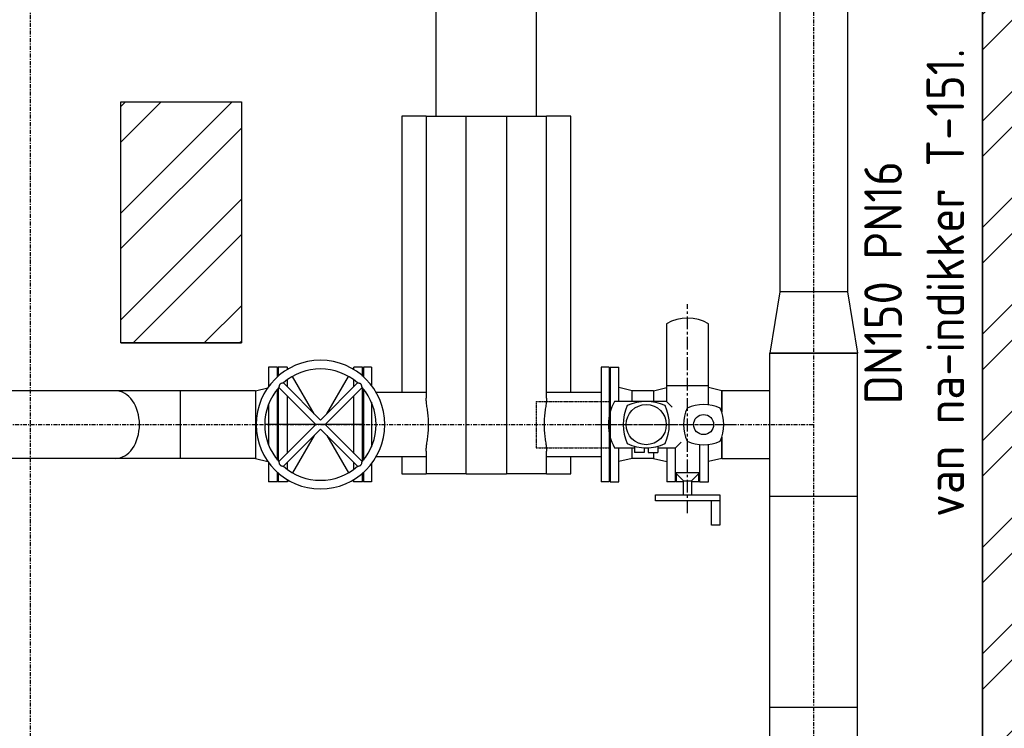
# Model space of a CAD drawing. Header units: metres. Extents: x -82085 to 58758, y -66901 to 95305.
# Tile 119 of 135: x 39265 to 41716, y 20647 to 22410. Entities that reach past the tile are written whole.
import ezdxf
from ezdxf.enums import TextEntityAlignment as Align

# ---------------------------------------------------------------- set-up
doc = ezdxf.new("R2010")
doc.units = ezdxf.units.M
doc.header["$MEASUREMENT"] = 0
for name, pattern in [('CENTER', [50.8, 31.75, -6.35, 6.35, -6.35]), ('CENTER-LN', [19, 10, -3, 3, -3]), ('HIDDEN', [0.375, 0.25, -0.125])]:
    doc.linetypes.add(name, pattern=pattern)
doc.layers.get('0').update_dxf_attribs({"linetype": 'CONTINUOUS'})
for name, color, linetype in [('3', 3, 'CONTINUOUS'), ('ARCERING', 10, 'CONTINUOUS'), ('CL', 1, 'CENTER-LN'), ('CONST', 7, 'CONTINUOUS'), ('GEBOUW', 7, 'CONTINUOUS'), ('TEXT2', 7, 'CONTINUOUS'), ('Top (Plan) View-Iv-Bestaand', 253, 'CONTINUOUS'), ('Top (Plan) View-Iv-Lines 018', 1, 'CONTINUOUS'), ('Top (Plan) View-Iv-Lines 025', 3, 'CONTINUOUS')]:
    doc.layers.add(name, color=color, linetype=linetype)
doc.styles.add('ROMANS', font='iso.shx')

# ---------------------------------------------------------------- blocks, each defined once
blk = doc.blocks.new('Gebouw')
at = {"linetype": 'ByBlock', "lineweight": -2}
blk.add_line((-250, 12000), (-250, 250), dxfattribs=at)
blk.add_lwpolyline([(-2395, 8275), (-2095, 8275), (-2095, 7675), (-2395, 7675)], close=True, dxfattribs=at)
blk = doc.blocks.new('*U252')
at = {"layer": 'Top (Plan) View-Iv-Bestaand', "color": 0, "linetype": 'ByBlock', "lineweight": -2}
blk.add_line((2210.4, -40282.5), (2510.4, -40282.5), dxfattribs=at)
blk = doc.blocks.new('AUMA BA')
at = {"color": 1, "linetype": 'CENTER'}
for p, q in [((0, -220), (0, 120)), ((220, 0), (-300, 0))]:
    blk.add_line(p, q, dxfattribs=at)
for p, q in [((175, -80), (175, 80)), ((175, 80), (190, 80)), ((190, 80), (190, -80)), ((190, 80), (250, 80)), ((250, 80), (250, 60)), ((-49.2, 52.5), (-250.9, 52.5)), ((-97.5, -52.5), (-97.5, 52.5)), ((250, 60), (190, 60)), ((49.5, 30), (120, 30)), ((120, 30), (120, -30)), ((140, 10), (120, 30)), ((140, -10), (140, 10)), ((140, 10), (175, 10)), ((57.5, -30), (43.4, -15.9)), ((120, -30), (140, -10)), ((175, -10), (140, -10)), ((-57.5, -52.5), (-43.4, -38.4)), ((57.5, -74), (57.5, -30)), ((120, -30), (57.5, -30)), ((-250.9, -52.5), (-57.5, -52.5)), ((-57.5, -52.5), (-57.5, -181.6)), ((53.8, -74), (69.5, -74)), ((57.4, -98), (69.5, -98)), ((57.5, -108), (57.5, -98)), ((69.5, -98), (69.5, -74)), ((190, -80), (175, -80)), ((57.4, -108), (69.5, -108)), ((69.5, -108), (69.5, -132)), ((53.8, -132), (69.5, -132)), ((57.5, -181.6), (57.5, -132))]:
    blk.add_line(p, q)
at = {"color": 1, "linetype": 'HIDDEN'}
for p, q in [((-57.5, -377), (-57.5, -190.7)), ((57.5, -377), (57.5, -190.7)), ((-57.5, -377), (57.5, -377))]:
    blk.add_line(p, q, dxfattribs=at)
for centre, radius in [((0, 40), 25), ((0, -103), 50)]:
    blk.add_circle(centre, radius)
for centre, radius, start, end in [((50, 40), 100, 155.7048, 204.2952), ((0, -10), 100, 65.7048, 114.2952), ((-50, 40), 100, 335.7048, 24.2952), ((-160, 0), 105, 150, 210), ((0, 90), 100, 245.7048, 294.2952), ((0, -160.5), 115, 65.7048, 114.2952), ((57.5, -103), 115, 155.7048, 204.2952), ((-57.5, -103), 115, 335.7048, 24.2952), ((0, -45.5), 115, 245.7048, 294.2952), ((0, -82), 115, 240, 300)]:
    blk.add_arc(centre, radius, start, end)

msp = doc.modelspace()

# ---------------------------------------------------------------- hatches: boundary and pattern name
at = {"layer": 'ARCERING'}
h = msp.add_hatch(dxfattribs=at)
h.set_pattern_fill('ANSI32', color=256, scale=500)
h.set_pattern_definition([(45, (59315.58, 15946.92), (-132.5825, 132.5825), []), (45, (59403.96, 15946.92), (-132.5825, 132.5825), [])])
h.paths.add_polyline_path([(41911.68019, 23655.66547), (42911.68019, 23655.66547), (42911.68019, 23905.66416), (41911.68019, 23905.66416), (41911.68019, 31905.66422), (42911.68019, 31905.66422), (42911.68019, 32155.66524), (41911.68019, 32155.66524), (41911.68019, 34680.66489), (41661.68034, 34680.66489), (41661.68034, 26180.66483), (40623.68031, 26180.66483), (40623.68031, 25930.66381), (41661.68034, 25930.66381), (41661.68034, 14180.66595), (-2688.31811, 14180.66595), (-2688.31811, 13930.6626), (41911.68019, 13930.6626)])
h = msp.add_hatch(dxfattribs=at)
h.set_pattern_fill('ANSI32', color=256, scale=500)
h.set_pattern_definition([(45, (-0.0002, -14936.31), (-132.5825, 132.5825), []), (45, (88.39, -14936.31), (-132.5825, 132.5825), [])])
h.paths.add_polyline_path([(39816.68003, 22205.65852), (39516.68017, 22205.65852), (39516.68017, 21605.66258), (39816.68003, 21605.66258)])

# ---------------------------------------------------------------- linework, layer by layer
at = {"layer": '3'}
for p, q in [((41325.83036, 23500.66425), (41325.83036, 21732.66374)), ((41157.53036, 22562.27242), (41157.53036, 21732.66374)), ((41157.53036, 21732.66374), (41132.13036, 21580.66374)), ((41325.83036, 21732.66374), (41157.53036, 21732.66374)), ((41325.83036, 21732.66374), (41351.23036, 21580.66374)), ((41351.23036, 21580.66374), (41132.13036, 21580.66374)), ((41132.13036, 20604.81374), (41132.13036, 21580.66374)), ((41132.13036, 21580.66374), (41351.23036, 21580.66374)), ((41351.23036, 19594.70581), (41351.23036, 21580.66374)), ((39884.68018, 21545.16374), (39884.68018, 21497.31573)), ((39906.68018, 21545.16374), (39884.68018, 21545.16374)), ((39906.68018, 21521.62172), (39906.68018, 21545.16374)), ((39908.68018, 21545.16374), (39908.68018, 21523.39071)), ((39930.68018, 21545.16374), (39908.68018, 21545.16374)), ((39930.68018, 21545.16374), (39930.68018, 21539.4519)), ((39933.15133, 21540.92112), (39930.68018, 21545.16374)), ((40094.20904, 21540.92112), (40096.68018, 21545.16374)), ((40096.68018, 21539.4519), (40096.68018, 21545.16374)), ((40118.68018, 21545.16374), (40096.68018, 21545.16374)), ((40118.68018, 21523.39071), (40118.68018, 21545.16374)), ((40734.68018, 21545.16374), (40734.68018, 21260.16374)), ((40734.68018, 21545.16374), (40756.68018, 21545.16374)), ((40756.68018, 21460.16374), (40756.68018, 21545.16374)), ((40013.68018, 21413.97745), (39921.44821, 21506.20942)), ((39930.68018, 21513.74679), (39930.68018, 21496.97745)), ((39997.89804, 21429.7596), (39943.88851, 21522.4868)), ((40105.91216, 21506.20942), (40013.68018, 21413.97745)), ((40029.46233, 21429.7596), (40083.47186, 21522.4868)), ((40096.68018, 21496.97745), (40096.68018, 21513.74679)), ((40732.68018, 21511.66374), (40734.68018, 21511.66374)), ((39851.68018, 21486.81374), (37999.75882, 21486.81374)), ((39665.39982, 21402.66374), (39665.39982, 21486.81374)), ((39665.39982, 21402.66374), (39665.39982, 21486.81374)), ((39851.68018, 21486.81374), (39882.39534, 21494.12022)), ((39851.68018, 21486.81374), (39851.68018, 21318.51374)), ((39906.68018, 21314.46258), (39906.68018, 21490.8649)), ((39908.68018, 21493.23661), (39908.68018, 21312.09087)), ((40002.36648, 21402.66374), (39910.1345, 21494.89571)), ((40117.22587, 21494.89571), (40024.99389, 21402.66374)), ((40118.68018, 21312.09087), (40118.68018, 21493.23661)), ((40789.68018, 21486.81374), (40756.68018, 21494.66374)), ((40789.68018, 21460.16374), (40789.68018, 21486.81374)), ((40789.68018, 21460.16374), (40789.68018, 21486.81374)), ((40842.68036, 21486.81374), (40789.68018, 21486.81374)), ((40842.68036, 21486.81374), (40875.68036, 21494.66374)), ((40842.68036, 21486.81374), (40842.68036, 21460.16374)), ((41012.68036, 21486.81374), (40979.68036, 21494.66374)), ((41012.68036, 21433.88873), (41012.68036, 21486.81374)), ((41012.68036, 21486.81374), (41012.68036, 21433.88873)), ((41132.13036, 21486.81374), (41012.68036, 21486.81374)), ((39884.68018, 21453.53067), (39884.68018, 21351.79681)), ((39930.68018, 21474.35003), (39930.68018, 21330.97745)), ((40096.68018, 21330.97745), (40096.68018, 21474.35003)), ((39665.39982, 21318.51374), (39665.39982, 21402.66374)), ((39665.39982, 21318.51374), (39665.39982, 21402.66374)), ((39851.68018, 21402.66374), (39851.68018, 21318.51374)), ((40002.36648, 21402.66374), (39910.1345, 21310.43177)), ((40117.22587, 21310.43177), (40024.99389, 21402.66374)), ((40013.68018, 21391.35003), (39921.44821, 21299.11806)), ((40105.91216, 21299.11806), (40013.68018, 21391.35003)), ((39997.89804, 21375.56788), (39943.88851, 21282.84068)), ((40029.46233, 21375.56788), (40083.47186, 21282.84068)), ((40979.68036, 21260.16374), (40979.68036, 21353.38635)), ((41012.68036, 21318.51374), (41012.68036, 21371.43875)), ((41012.68036, 21371.43875), (41012.68036, 21318.51374)), ((40756.68018, 21260.16374), (40756.68018, 21345.16374)), ((40789.68018, 21318.51374), (40789.68018, 21345.16374)), ((40789.68018, 21318.51374), (40789.68018, 21345.16374)), ((40842.68036, 21333.16374), (40842.68036, 21318.51374)), ((40875.68036, 21345.16374), (40875.68036, 21260.16374)), ((40897.68036, 21260.16374), (40897.68036, 21336.00374)), ((40957.68036, 21336.00374), (40957.68036, 21260.16374)), ((39851.68018, 21318.51374), (37999.75882, 21318.51374)), ((39851.68018, 21318.51374), (39882.39534, 21311.20726)), ((39884.68018, 21308.01175), (39884.68018, 21260.16374)), ((39930.68018, 21308.35003), (39930.68018, 21291.58069)), ((40096.68018, 21291.58069), (40096.68018, 21308.35003)), ((40789.68018, 21318.51374), (40756.68018, 21310.66374)), ((40842.68036, 21318.51374), (40789.68018, 21318.51374)), ((40842.68036, 21318.51374), (40875.68036, 21310.66374)), ((41012.68036, 21318.51374), (40979.68036, 21310.66374)), ((41012.68036, 21318.51374), (41132.13036, 21318.51374)), ((39906.68018, 21260.16374), (39906.68018, 21283.70576)), ((39908.68018, 21281.93678), (39908.68018, 21260.16374)), ((40118.68018, 21260.16374), (40118.68018, 21281.93678)), ((40732.68018, 21293.66374), (40734.68018, 21293.66374)), ((40899.68036, 21280.66374), (40899.68036, 21260.16374)), ((40955.68036, 21260.16374), (40955.68036, 21280.66374)), ((39906.68018, 21260.16374), (39884.68018, 21260.16374)), ((39930.68018, 21260.16374), (39908.68018, 21260.16374)), ((39930.68018, 21265.87558), (39930.68018, 21260.16374)), ((39933.15133, 21264.40636), (39930.68018, 21260.16374)), ((40094.20904, 21264.40636), (40096.68018, 21260.16374)), ((40096.68018, 21260.16374), (40096.68018, 21265.87558)), ((40118.68018, 21260.16374), (40096.68018, 21260.16374)), ((40734.68018, 21260.16374), (40756.68018, 21260.16374)), ((40897.68036, 21260.16374), (40875.68036, 21260.16374)), ((40917.68036, 21260.16374), (40899.68036, 21260.16374)), ((40955.68036, 21260.16374), (40937.68036, 21260.16374)), ((40957.68036, 21260.16374), (40979.68036, 21260.16374)), ((41132.13036, 21224.66374), (41351.23036, 21224.66374)), ((41351.23036, 20698.66374), (41132.13036, 20698.66374))]:
    msp.add_line(p, q, dxfattribs=at)
at = {"layer": '3', "extrusion": (0, 0, -1)}
msp.add_circle((-40013.68018, 21402.66374), 160, dxfattribs=at)
at = {"layer": '3'}
for start, end in [(48.30736218, 131.69263782), (138.30736218, 221.69263782), (318.30736218, 41.69263782), (228.30736218, 311.69263782)]:
    msp.add_arc((40013.68018, 21402.66374), 138.66667, start, end, dxfattribs=at)
for start_param, end_param in [(1.5707963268, 3.1415926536), (1.5707963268, 3.1415926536), (0, 1.5707963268), (0, 1.5707963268)]:
    msp.add_ellipse((39503.47237, 21402.66374), major_axis=(0, -84.15), ratio=0.7071067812, start_param=start_param, end_param=end_param, dxfattribs=at)
for points, knots in [([(39913.07445, 21503.26948), (39913.04403, 21503.23906), (39913.01389, 21503.20833), (39912.94114, 21503.13273), (39912.89887, 21503.08758), (39912.75054, 21502.9247), (39912.64826, 21502.80411), (39912.4103, 21502.50343), (39912.27988, 21502.32101), (39911.87258, 21501.695), (39911.6381, 21501.23531), (39911.14485, 21500.07637), (39910.93149, 21499.36904), (39910.54398, 21497.81006), (39910.40522, 21496.97271), (39910.2286, 21495.74799), (39910.18037, 21495.31635), (39910.14107, 21494.95929), (39910.13428, 21494.89574), (39910.1345, 21494.89571)], [0, 0, 0, 0, 0.1290409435, 0.1290409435, 0.3141609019, 0.3141609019, 0.7878259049, 0.7878259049, 1.4632611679, 1.4632611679, 3.0469155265, 3.0469155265, 5.4477778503, 5.4477778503, 8.7155576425, 8.7155576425, 11.5310846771, 11.5310846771, 13.0565827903, 13.0565827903, 13.0565827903, 13.0565827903]), ([(39921.44821, 21506.20942), (39921.44821, 21506.20949), (39921.43571, 21506.20811), (39921.3181, 21506.19559), (39921.05942, 21506.16862), (39920.18522, 21506.05903), (39919.51247, 21505.96681), (39917.93309, 21505.66338), (39917.03072, 21505.44858), (39915.51554, 21504.90041), (39914.86121, 21504.60446), (39913.95644, 21504.02294), (39913.67816, 21503.81647), (39913.35523, 21503.5352), (39913.29713, 21503.48281), (39913.20248, 21503.39442), (39913.16547, 21503.35906), (39913.1106, 21503.30542), (39913.09247, 21503.2875), (39913.07445, 21503.26948)], [38.616183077, 38.616183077, 38.616183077, 38.616183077, 39.2698259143, 39.2698259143, 41.6603364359, 41.6603364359, 44.6029720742, 44.6029720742, 47.6858731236, 47.6858731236, 49.9319204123, 49.9319204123, 50.9882006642, 50.9882006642, 51.2238978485, 51.2238978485, 51.3776526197, 51.3776526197, 51.4541156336, 51.4541156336, 51.4541156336, 51.4541156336]), ([(40114.28592, 21503.26948), (40114.25551, 21503.29989), (40114.22477, 21503.33004), (40114.14918, 21503.40279), (40114.10402, 21503.44506), (40113.94114, 21503.59338), (40113.82056, 21503.69567), (40113.51987, 21503.93362), (40113.33745, 21504.06405), (40112.71144, 21504.47134), (40112.25175, 21504.70582), (40111.09281, 21505.19908), (40110.38549, 21505.41243), (40108.8265, 21505.79994), (40107.98915, 21505.93871), (40106.76443, 21506.11533), (40106.33279, 21506.16355), (40105.97574, 21506.20285), (40105.91218, 21506.20965), (40105.91216, 21506.20942)], [0, 0, 0, 0, 0.1290409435, 0.1290409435, 0.3141609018, 0.3141609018, 0.7878259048, 0.7878259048, 1.4632611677, 1.4632611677, 3.0469155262, 3.0469155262, 5.4477778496, 5.4477778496, 8.7155576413, 8.7155576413, 11.5310846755, 11.5310846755, 13.0565827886, 13.0565827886, 13.0565827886, 13.0565827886]), ([(40117.22587, 21494.89571), (40117.22593, 21494.89572), (40117.22455, 21494.90822), (40117.21203, 21495.02583), (40117.18506, 21495.28451), (40117.07547, 21496.1587), (40116.98326, 21496.83146), (40116.67982, 21498.41084), (40116.46502, 21499.31321), (40115.91686, 21500.82838), (40115.6209, 21501.48272), (40115.03939, 21502.38748), (40114.83291, 21502.66577), (40114.55164, 21502.98869), (40114.49925, 21503.04679), (40114.41086, 21503.14145), (40114.3755, 21503.17846), (40114.32186, 21503.23333), (40114.30394, 21503.25145), (40114.28592, 21503.26948)], [38.6161830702, 38.6161830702, 38.6161830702, 38.6161830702, 39.2698259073, 39.2698259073, 41.6603364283, 41.6603364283, 44.6029720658, 44.6029720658, 47.6858731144, 47.6858731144, 49.9319204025, 49.9319204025, 50.9882006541, 50.9882006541, 51.2238978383, 51.2238978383, 51.3776526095, 51.3776526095, 51.4541156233, 51.4541156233, 51.4541156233, 51.4541156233]), ([(39910.1345, 21310.43177), (39910.13444, 21310.43177), (39910.13582, 21310.41927), (39910.14834, 21310.30165), (39910.17531, 21310.04297), (39910.2849, 21309.16878), (39910.37711, 21308.49602), (39910.68055, 21306.91664), (39910.89535, 21306.01427), (39911.44351, 21304.4991), (39911.73947, 21303.84477), (39912.32098, 21302.94), (39912.52746, 21302.66171), (39912.80873, 21302.33879), (39912.86112, 21302.28069), (39912.94951, 21302.18603), (39912.98487, 21302.14902), (39913.03851, 21302.09415), (39913.05643, 21302.07603), (39913.07445, 21302.058)], [38.6161830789, 38.6161830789, 38.6161830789, 38.6161830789, 39.2698259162, 39.2698259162, 41.6603364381, 41.6603364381, 44.6029720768, 44.6029720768, 47.6858731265, 47.6858731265, 49.9319204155, 49.9319204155, 50.9882006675, 50.9882006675, 51.2238978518, 51.2238978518, 51.3776526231, 51.3776526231, 51.4541156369, 51.4541156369, 51.4541156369, 51.4541156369]), ([(40114.28592, 21302.058), (40114.31634, 21302.08842), (40114.34648, 21302.11915), (40114.41923, 21302.19475), (40114.4615, 21302.2399), (40114.60983, 21302.40278), (40114.71211, 21302.52337), (40114.95007, 21302.82406), (40115.08049, 21303.00647), (40115.48779, 21303.63248), (40115.72227, 21304.09217), (40116.21552, 21305.25111), (40116.42888, 21305.95844), (40116.81639, 21307.51742), (40116.95515, 21308.35477), (40117.13177, 21309.57949), (40117.18, 21310.01113), (40117.2193, 21310.36819), (40117.22609, 21310.43175), (40117.22587, 21310.43177)], [0, 0, 0, 0, 0.1290409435, 0.1290409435, 0.3141609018, 0.3141609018, 0.7878259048, 0.7878259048, 1.4632611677, 1.4632611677, 3.0469155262, 3.0469155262, 5.4477778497, 5.4477778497, 8.7155576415, 8.7155576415, 11.5310846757, 11.5310846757, 13.0565827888, 13.0565827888, 13.0565827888, 13.0565827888]), ([(39913.07445, 21302.058), (39913.10486, 21302.02759), (39913.1356, 21301.99744), (39913.21119, 21301.92469), (39913.25635, 21301.88242), (39913.41923, 21301.7341), (39913.53981, 21301.63182), (39913.8405, 21301.39386), (39914.02292, 21301.26344), (39914.64893, 21300.85614), (39915.10862, 21300.62166), (39916.26756, 21300.1284), (39916.97488, 21299.91505), (39918.53387, 21299.52754), (39919.37122, 21299.38878), (39920.59594, 21299.21215), (39921.02758, 21299.16393), (39921.38463, 21299.12463), (39921.44819, 21299.11784), (39921.44821, 21299.11806)], [0, 0, 0, 0, 0.1290409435, 0.1290409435, 0.3141609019, 0.3141609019, 0.7878259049, 0.7878259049, 1.4632611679, 1.4632611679, 3.0469155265, 3.0469155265, 5.4477778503, 5.4477778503, 8.7155576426, 8.7155576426, 11.5310846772, 11.5310846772, 13.0565827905, 13.0565827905, 13.0565827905, 13.0565827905]), ([(40105.91216, 21299.11806), (40105.91216, 21299.11799), (40105.92466, 21299.11937), (40106.04227, 21299.13189), (40106.30095, 21299.15886), (40107.17515, 21299.26845), (40107.8479, 21299.36067), (40109.42728, 21299.6641), (40110.32965, 21299.87891), (40111.84483, 21300.42707), (40112.49916, 21300.72302), (40113.40393, 21301.30454), (40113.68221, 21301.51101), (40114.00513, 21301.79228), (40114.06324, 21301.84467), (40114.15789, 21301.93307), (40114.1949, 21301.96842), (40114.24977, 21302.02206), (40114.2679, 21302.03998), (40114.28592, 21302.058)], [38.6161830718, 38.6161830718, 38.6161830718, 38.6161830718, 39.2698259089, 39.2698259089, 41.6603364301, 41.6603364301, 44.6029720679, 44.6029720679, 47.6858731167, 47.6858731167, 49.9319204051, 49.9319204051, 50.9882006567, 50.9882006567, 51.223897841, 51.223897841, 51.3776526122, 51.3776526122, 51.4541156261, 51.4541156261, 51.4541156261, 51.4541156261])]:
    msp.add_open_spline(points, degree=3, knots=knots, dxfattribs=at)
at = {"layer": 'CL'}
for p, q in [((41241.68036, 19360.66425), (41241.68036, 22706.47741)), ((37999.75882, 21402.66374), (41241.68036, 21402.66374))]:
    msp.add_line(p, q, dxfattribs=at)
at = {"layer": 'CONST', "color": 6}
for p, q in [((40301.68018, 22170.16374), (40301.68018, 22502.16374)), ((40551.68018, 22170.16374), (40551.68018, 22502.16374)), ((40276.68018, 22170.16374), (40216.68018, 22170.16374)), ((40216.68018, 22170.16374), (40216.68018, 21482.66374)), ((40276.68018, 22170.16374), (40317.25811, 22170.16374)), ((40276.68018, 22170.16374), (40276.68018, 21468.80752)), ((40317.25811, 22170.16374), (40536.10226, 22170.16374)), ((40376.68018, 21280.16374), (40376.68018, 22170.16374)), ((40476.68018, 22170.16374), (40476.68018, 21280.16374)), ((40536.10226, 22170.16374), (40576.68018, 22170.16374)), ((40636.68018, 22170.16374), (40576.68018, 22170.16374)), ((40576.68018, 21468.80752), (40576.68018, 22170.16374)), ((40636.68018, 21482.66374), (40636.68018, 22170.16374)), ((40120.68018, 21545.16374), (40120.68018, 21521.62172)), ((40140.68018, 21545.16374), (40120.68018, 21545.16374)), ((40140.68018, 21545.16374), (40140.68018, 21499.9828)), ((40712.68018, 21545.16374), (40712.68018, 21260.16374)), ((40732.68018, 21545.16374), (40712.68018, 21545.16374)), ((40732.68018, 21545.16374), (40732.68018, 21260.16374)), ((40120.68018, 21490.8649), (40120.68018, 21314.46258)), ((40276.68018, 21482.66374), (40152.24425, 21482.66374)), ((40712.68018, 21482.66374), (40576.68018, 21482.66374)), ((40140.68018, 21458.3364), (40140.68018, 21346.99109)), ((40276.68018, 21336.51996), (40276.68018, 21280.16374)), ((40576.68018, 21280.16374), (40576.68018, 21336.51996)), ((40140.68018, 21305.34468), (40140.68018, 21260.16374)), ((40276.68018, 21322.66374), (40152.24425, 21322.66374)), ((40216.68018, 21322.66374), (40216.68018, 21280.16374)), ((40712.68018, 21322.66374), (40576.68018, 21322.66374)), ((40636.68018, 21280.16374), (40636.68018, 21322.66374)), ((40120.68018, 21283.70576), (40120.68018, 21260.16374)), ((40216.68018, 21280.16374), (40276.68018, 21280.16374)), ((40376.68018, 21280.16374), (40276.68018, 21280.16374)), ((40376.68018, 21280.16374), (40476.68018, 21280.16374)), ((40576.68018, 21280.16374), (40476.68018, 21280.16374)), ((40576.68018, 21280.16374), (40636.68018, 21280.16374)), ((40140.68018, 21260.16374), (40120.68018, 21260.16374)), ((40732.68018, 21260.16374), (40712.68018, 21260.16374))]:
    msp.add_line(p, q, dxfattribs=at)
for points in [[(40276.68018, 21336.51996), (40276.68028, 21337.84247), (40276.73747, 21339.25057), (40276.94514, 21342.2692), (40277.1016, 21343.88693), (40277.68633, 21349.07554), (40278.27119, 21353.11145), (40279.56452, 21361.90093), (40280.2694, 21366.65453), (40281.52423, 21376.59088), (40282.07179, 21381.78237), (40282.81321, 21392.2554), (40283.00521, 21397.53721), (40283.00521, 21402.66374), (40283.00521, 21407.79027), (40282.81321, 21413.07208), (40282.07179, 21423.54511), (40281.52423, 21428.73661), (40280.2694, 21438.67295), (40279.56452, 21443.42655), (40278.27119, 21452.21603), (40277.68633, 21456.25194), (40277.1016, 21461.44055), (40276.94514, 21463.05828), (40276.73747, 21466.07691), (40276.68028, 21467.48501), (40276.68018, 21468.80752)], [(40576.68018, 21468.80752), (40576.68009, 21467.48501), (40576.6229, 21466.07691), (40576.41523, 21463.05828), (40576.25877, 21461.44055), (40575.67404, 21456.25194), (40575.08918, 21452.21603), (40573.79585, 21443.42655), (40573.09097, 21438.67295), (40571.83614, 21428.73661), (40571.28858, 21423.54511), (40570.54716, 21413.07208), (40570.35515, 21407.79027), (40570.35515, 21402.66374), (40570.35515, 21397.53721), (40570.54716, 21392.2554), (40571.28858, 21381.78237), (40571.83614, 21376.59088), (40573.09097, 21366.65453), (40573.79585, 21361.90093), (40575.08918, 21353.11145), (40575.67404, 21349.07554), (40576.25877, 21343.88693), (40576.41523, 21342.2692), (40576.6229, 21339.25057), (40576.68009, 21337.84247), (40576.68018, 21336.51996)]]:
    msp.add_open_spline(points, degree=3, knots=[-7.4934076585, -7.4934076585, -7.4934076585, -7.4934076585, -6.8457790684, -6.8457790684, -6.1518408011, -6.1518408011, -4.6138806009, -4.6138806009, -3.0759204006, -3.0759204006, -1.5379602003, -1.5379602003, 0, 0, 0, 1.5379602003, 1.5379602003, 3.0759204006, 3.0759204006, 4.6138806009, 4.6138806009, 6.1518408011, 6.1518408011, 6.8457790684, 6.8457790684, 7.4934076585, 7.4934076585, 7.4934076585, 7.4934076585], dxfattribs=at)
at = {"layer": 'GEBOUW', "color": 253}
msp.add_line((41661.68034, 14180.66595), (41661.68034, 26555.84079), dxfattribs=at)
at = {"layer": 'TEXT2', "color": 1, "linetype": 'CENTER-LN'}
msp.add_line((39291.68034, 13651.98968), (39291.68034, 34783.37441), dxfattribs=at)
at = {"layer": 'Top (Plan) View-Iv-Lines 018'}
for p, q in [((39853.68018, 21402.66374), (39851.68018, 21402.66374)), ((39906.68018, 21402.66374), (39875.01352, 21402.66374)), ((40118.68018, 21402.66374), (39908.68018, 21402.66374))]:
    msp.add_line(p, q, dxfattribs=at)
at = {"layer": 'Top (Plan) View-Iv-Lines 025', "color": 0, "linetype": 'ByBlock', "lineweight": -2}
msp.add_line((39851.68018, 21486.81374), (39851.68018, 21402.66374), dxfattribs=at)

# ---------------------------------------------------------------- block references
at = {"layer": '3', "rotation": 270}
msp.add_blockref('AUMA BA', (40927.68036, 21402.66374), dxfattribs=at)
at = {"layer": 'GEBOUW'}
msp.add_blockref('Gebouw', (41911.68019, 13930.6626), dxfattribs=at)
at = {"layer": 'Top (Plan) View-Iv-Bestaand'}
msp.add_blockref('*U252', (37306.25929, 61888.20847), dxfattribs=at)

# ---------------------------------------------------------------- texts
at = {"layer": 'GEBOUW', "style": 'ROMANS'}
for s, p in [('van na-indikker T-151.', (41569.30667, 21755.57611)), ('DN150 PN16', (41414.43029, 21755.57611))]:
    msp.add_text(s, height=93.75, rotation=90, dxfattribs=at).set_placement(p, align=Align.MIDDLE)

doc.saveas('drawing.dxf')
